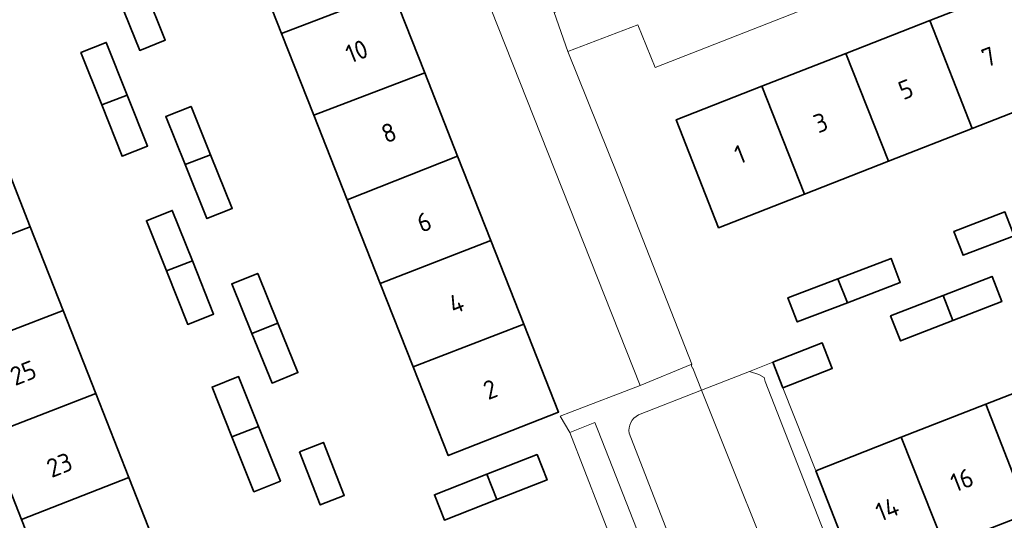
# Model space of a CAD drawing. Header units: metres. Extents: x 152391 to 157968, y 462336 to 467280.
# Tile 123 of 256: x 154455 to 154526, y 464387 to 464423. Entities that reach past the tile are written whole.
import ezdxf
from ezdxf.enums import TextEntityAlignment as Align

# ---------------------------------------------------------------- set-up
doc = ezdxf.new("R2010")
doc.units = ezdxf.units.M
doc.header["$LTSCALE"] = 0.75
for name, color, linetype, lineweight in [('B-WE-GR-BEPLANTING_CULTUUR_HEESTERS-GV', 251, 'Continuous', 18), ('B-WE-OG-BEBOUWING-GV', 6, 'Continuous', 35), ('B-WE-OG-BEBOUWING-T18', 1, 'Continuous', 18), ('B-WE-OG-TOPOGRAFIE-T18', 1, 'Continuous', 18), ('B-WE-VH-VERHARDING_BETONSTRAATSTEEN-GV', 251, 'Continuous', 18), ('B-WE-VH-VERHARDING_TEGEL-GV', 251, 'Continuous', 18)]:
    doc.layers.add(name, color=color, linetype=linetype, lineweight=lineweight)
doc.styles.add('NLCS-ISO-M750-T18', font='NLCS-ISO.ttf', dxfattribs={"height": 1.35})

msp = doc.modelspace()

# ---------------------------------------------------------------- linework, layer by layer
at = {"layer": 'B-WE-GR-BEPLANTING_CULTUUR_HEESTERS-GV'}
msp.add_lwpolyline([(154494.372, 464393.296), (154497.628, 464384.89), (154500.753, 464376.962), (154503.006, 464371.242), (154504.84, 464371.965), (154496.414, 464393.413), (154496.179, 464394.012)], close=True, dxfattribs=at)
at = {"layer": 'B-WE-OG-BEBOUWING-GV'}
for points in [[(154473.525, 464422.169), (154481.534, 464425.25), (154479.135, 464431.33), (154471.126, 464428.248)], [(154461.779, 464424.654), (154463.266, 464420.951), (154465.114, 464421.693), (154463.638, 464425.369)], [(154475.859, 464416.253), (154483.873, 464419.322), (154481.534, 464425.25), (154473.525, 464422.169)], [(154520.404, 464423.105), (154523.471, 464415.291), (154529.557, 464417.674), (154526.499, 464425.492)], [(154517.427, 464412.924), (154523.471, 464415.291), (154520.404, 464423.105), (154514.332, 464420.727)], [(154460.515, 464417.002), (154462.366, 464417.697), (154460.847, 464421.522), (154459.01, 464420.792)], [(154517.427, 464412.924), (154514.332, 464420.727), (154508.258, 464418.349), (154511.34, 464410.541)], [(154475.859, 464416.253), (154478.275, 464410.13), (154486.252, 464413.293), (154483.873, 464419.322)], [(154511.34, 464410.541), (154508.258, 464418.349), (154502.061, 464415.923), (154505.122, 464408.106)], [(154462.366, 464417.697), (154460.515, 464417.002), (154461.991, 464413.284), (154463.828, 464414.014)], [(154466.541, 464412.685), (154468.387, 464413.392), (154466.976, 464416.89), (154465.143, 464416.151)], [(154452.985, 464414.176), (154445.174, 464411.245), (154447.557, 464405.187), (154455.34, 464408.186)], [(154466.541, 464412.685), (154468.118, 464408.774), (154469.951, 464409.513), (154468.387, 464413.392)], [(154486.252, 464413.293), (154478.275, 464410.13), (154480.663, 464404.077), (154488.661, 464407.188)], [(154467.072, 464405.705), (154465.616, 464409.359), (154463.745, 464408.614), (154465.192, 464404.983)], [(154526.514, 464407.531), (154525.839, 464409.252), (154522.15, 464407.848), (154522.808, 464406.12)], [(154447.557, 464405.187), (154449.939, 464399.132), (154457.726, 464402.12), (154455.34, 464408.186)], [(154483.047, 464398.035), (154491.054, 464401.123), (154488.661, 464407.188), (154480.663, 464404.077)], [(154465.192, 464404.983), (154466.735, 464401.11), (154468.606, 464401.855), (154467.072, 464405.705)], [(154514.444, 464402.678), (154518.271, 464404.14), (154517.603, 464405.889), (154513.756, 464404.42)], [(154473.262, 464401.195), (154471.799, 464404.801), (154469.92, 464404.039), (154471.372, 464400.46)], [(154522.078, 464401.395), (154525.608, 464402.767), (154524.903, 464404.58), (154521.37, 464403.207)], [(154513.756, 464404.42), (154510.144, 464403.04), (154510.812, 464401.291), (154514.444, 464402.678)], [(154522.078, 464401.395), (154521.37, 464403.207), (154517.569, 464401.73), (154518.273, 464399.917)], [(154449.939, 464399.132), (154452.314, 464393.093), (154460.09, 464396.11), (154457.726, 464402.12)], [(154473.262, 464401.195), (154471.372, 464400.46), (154472.83, 464396.865), (154474.709, 464397.627)], [(154491.054, 464401.123), (154483.047, 464398.035), (154485.579, 464391.619), (154493.561, 464394.769)], [(154509.055, 464398.38), (154509.782, 464396.522), (154513.347, 464397.917), (154512.62, 464399.774)], [(154524.448, 464395.335), (154527.536, 464387.434), (154533.608, 464389.811), (154530.524, 464397.714)], [(154469.935, 464392.963), (154471.859, 464393.718), (154470.409, 464397.338), (154468.491, 464396.569)], [(154462.479, 464390.038), (154460.09, 464396.11), (154452.314, 464393.093), (154454.714, 464386.992)], [(154527.536, 464387.434), (154524.448, 464395.335), (154518.342, 464392.945), (154521.474, 464385.061)], [(154471.859, 464393.718), (154469.935, 464392.963), (154471.521, 464389.002), (154473.44, 464389.771)], [(154474.812, 464391.895), (154476.32, 464388.041), (154478.055, 464388.72), (154476.547, 464392.574)], [(154512.157, 464390.523), (154515.25, 464382.624), (154521.474, 464385.061), (154518.342, 464392.945)], [(154489.08, 464388.427), (154492.72, 464389.851), (154492.001, 464391.689), (154488.361, 464390.265)], [(154488.361, 464390.265), (154484.576, 464388.784), (154485.295, 464386.946), (154489.08, 464388.427)], [(154454.714, 464386.992), (154457.253, 464380.536), (154465.015, 464383.589), (154462.479, 464390.038)]]:
    msp.add_lwpolyline(points, close=True, dxfattribs=at)
at = {"layer": 'B-WE-VH-VERHARDING_BETONSTRAATSTEEN-GV'}
msp.add_lwpolyline([(154503.887, 464396.343), (154510.461, 464379.896), (154514.025, 464381.289), (154514.436, 464381.799), (154508.498, 464396.973), (154508.435, 464397.27), (154508.046, 464397.474), (154507.359, 464397.705)], close=True, dxfattribs=at)
for points in [[(154509.876, 464379.667), (154510.461, 464379.896), (154503.887, 464396.343), (154503.88, 464396.34), (154499.333, 464394.556)], [(154498.659, 464393.235), (154506.65, 464372.678), (154511.292, 464374.506), (154509.751, 464378.321), (154509.558, 464378.8)]]:
    msp.add_lwpolyline(points, dxfattribs=at)
msp.add_lwpolyline([(154499.333, 464394.556, 0.339266), (154498.659, 464393.235)], format="xyb", dxfattribs=at)
at = {"layer": 'B-WE-VH-VERHARDING_TEGEL-GV'}
for points in [[(154468.345, 464475.284), (154470.323, 464470.309), (154470.402, 464470.109), (154477.403, 464452.417), (154499.453, 464396.696), (154503.186, 464398.227), (154497.861, 464411.828), (154494.221, 464420.867), (154493.238, 464423.683), (154488.253, 464436.099), (154484.099, 464446.608)], [(154499.333, 464394.556), (154503.88, 464396.34), (154503.887, 464396.343), (154503.259, 464397.945), (154503.229, 464397.933), (154503.158, 464398.106), (154503.172, 464398.167), (154503.186, 464398.227), (154499.453, 464396.696), (154494.415, 464394.767), (154493.682, 464394.474), (154494.372, 464393.296), (154496.179, 464394.012), (154496.414, 464393.413), (154504.84, 464371.965), (154506.65, 464372.678)], [(154506.65, 464372.678), (154498.659, 464393.235)]]:
    msp.add_lwpolyline(points, dxfattribs=at)
for points in [[(154538.874, 464441.795), (154534.993, 464440.296), (154533.74, 464443.288), (154519.279, 464437.566), (154497.05, 464428.925), (154498.337, 464425.749), (154493.238, 464423.683), (154494.221, 464420.867), (154499.29, 464422.796), (154500.552, 464419.717), (154537.28, 464434.11), (154537.411, 464434.161), (154536.037, 464437.361), (154540.096, 464438.832)], [(154509.055, 464398.38), (154507.359, 464397.705), (154508.046, 464397.474), (154508.435, 464397.27), (154508.498, 464396.973), (154514.436, 464381.799), (154514.025, 464381.289), (154515.542, 464381.882), (154515.25, 464382.624), (154512.157, 464390.523), (154509.782, 464396.522)]]:
    msp.add_lwpolyline(points, close=True, dxfattribs=at)
msp.add_lwpolyline([(154498.659, 464393.235, -0.339266), (154499.333, 464394.556)], format="xyb", dxfattribs=at)

# ---------------------------------------------------------------- texts
at = {"layer": 'B-WE-OG-BEBOUWING-T18', "style": 'NLCS-ISO-M750-T18'}
for s, rotation, p in [('10', 21.5, (154478.958, 464420.88)), ('7', 21.4, (154524.674, 464420.482)), ('5', 21.4, (154518.669, 464418.13)), ('3', 21.4, (154512.506, 464415.716)), ('8', 21.5, (154481.282, 464414.991)), ('1', 21.4, (154506.666, 464413.43)), ('6', 21.5, (154483.835, 464408.521)), ('4', 21.5, (154486.159, 464402.632)), ('25', 21.5, (154454.839, 464397.601)), ('2', 21.5, (154488.615, 464396.406)), ('23', 21.5, (154457.461, 464390.936)), ('16', 21.4, (154522.725, 464389.846)), ('14', 21.4, (154517.325, 464387.732))]:
    msp.add_text(s, height=1.35, rotation=rotation, dxfattribs=at).set_placement(p, align=Align.MIDDLE)
at = {"layer": 'B-WE-OG-TOPOGRAFIE-T18', "style": 'NLCS-ISO-M750-T18'}
msp.add_text('Balladelaan', height=1.35, rotation=291.2, dxfattribs=at).set_placement((154452.475, 464383.489), align=Align.MIDDLE)

doc.saveas('drawing.dxf')
